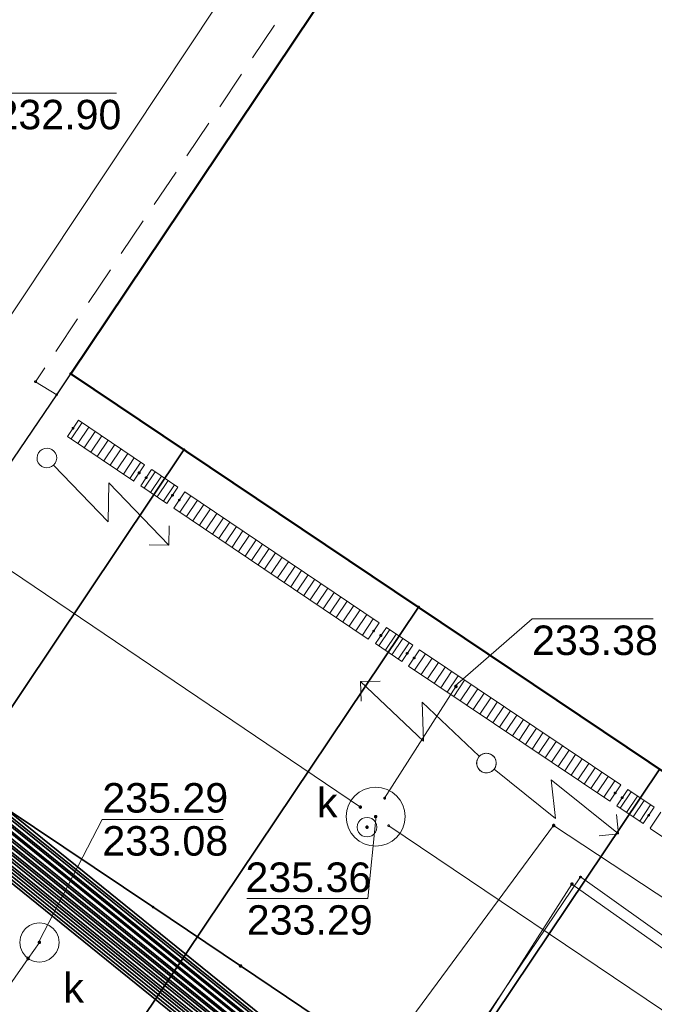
# Model space of a CAD drawing. Header units: metres. Extents: x 6603648 to 6604252, y 5739748 to 5740166.
# Tile 51 of 114: x 6603714 to 6603730, y 5740029 to 5740054. Entities that reach past the tile are written whole.
import ezdxf
from ezdxf.enums import TextEntityAlignment as Align

# ---------------------------------------------------------------- set-up
doc = ezdxf.new("R2010")
doc.units = ezdxf.units.M
doc.linetypes.add('PRZER2-1', pattern=[1.5, 1, -0.5])
doc.linetypes.add('PRZER3-1', pattern=[2, 1.5, -0.5])
doc.layers.get('0').update_dxf_attribs({"linetype": 'CONTINUOUS'})
for name, color, linetype, lineweight, true_color in [('GESBZO', 7, 'CONTINUOUS', 50, 0x0a0909), ('GSLKRW', 7, 'CONTINUOUS', 25, 0x0a0909), ('GSLTTR', 7, 'CONTINUOUS', 35, 0x0a0909), ('GSPPRB', 7, 'CONTINUOUS', 18, 0x0a0909), ('GSPWPS', 7, 'CONTINUOUS', 13, 0x0a0909), ('GSSKOA', 7, 'CONTINUOUS', 18, 0x0a0909), ('GSSKOD', 7, 'CONTINUOUS', 18, 0x0a0909), ('GSSKPL', 7, 'CONTINUOUS', 18, 0x0a0909), ('GULENN', 1, 'CONTINUOUS', 18, 0xff0000), ('GULEOR', 1, 'CONTINUOUS', 35, 0xff0000), ('GULKDK', 7, 'CONTINUOUS', 18, 0x0a0909), ('GULKDP', 7, 'CONTINUOUS', 18, 0x803300), ('GUPISL', 7, 'CONTINUOUS', 18, 0x0a0909), ('GUPKSD', 7, 'CONTINUOUS', 18, 0x803300), ('GUPKSD_O', 7, 'CONTINUOUS', 18, 0x803300), ('GUPKWZ', 7, 'CONTINUOUS', 18, 0x0a0909), ('GUPKWZ_O', 7, 'CONTINUOUS', 18, 0x0a0909), ('GUSIKP', 7, 'CONTINUOUS', 18, 0x0a0909)]:
    doc.layers.add(name, color=color, linetype=linetype, lineweight=lineweight, true_color=true_color)
for name, color, linetype, true_color in [('GUPESH', 1, 'CONTINUOUS', 0xff0000), ('GUPKSH', 7, 'CONTINUOUS', 0x803300), ('GUPKSH_O', 7, 'CONTINUOUS', 0x803300)]:
    doc.layers.add(name, color=color, linetype=linetype, true_color=true_color)
doc.styles.add('Arial', font='arial.ttf')

# ---------------------------------------------------------------- blocks, each defined once
blk = doc.blocks.new('GSPPRB0')
at = {"color": 0, "lineweight": 18}
blk.add_lwpolyline([(-0.007955, 0.0225), (0.007955, 0.0225), (0.0225, 0.007955), (0.0225, -0.007955), (0.007955, -0.0225), (-0.007955, -0.0225), (-0.0225, -0.007955), (-0.0225, 0.007955)], close=True, dxfattribs=at)
blk = doc.blocks.new('GUPESH1')
blk.add_hatch(color=0).paths.add_polyline_path([(0, 0.045), (-0.011647, 0.043467), (-0.0225, 0.038971), (-0.03182, 0.03182), (-0.038971, 0.0225), (-0.043467, 0.011647), (-0.045, 0), (-0.043467, -0.011647), (-0.038971, -0.0225), (-0.03182, -0.03182), (-0.0225, -0.038971), (-0.011647, -0.043467), (0, -0.045), (0.011647, -0.043467), (0.0225, -0.038971), (0.03182, -0.03182), (0.038971, -0.0225), (0.043467, -0.011647), (0.045, 0), (0.043467, 0.011647), (0.038971, 0.0225), (0.03182, 0.03182), (0.0225, 0.038971), (0.011647, 0.043467)])
blk = doc.blocks.new('GUPKSH1')
blk.add_hatch(color=0).paths.add_polyline_path([(0, 0.045), (-0.011647, 0.043467), (-0.0225, 0.038971), (-0.03182, 0.03182), (-0.038971, 0.0225), (-0.043467, 0.011647), (-0.045, 0), (-0.043467, -0.011647), (-0.038971, -0.0225), (-0.03182, -0.03182), (-0.0225, -0.038971), (-0.011647, -0.043467), (0, -0.045), (0.011647, -0.043467), (0.0225, -0.038971), (0.03182, -0.03182), (0.038971, -0.0225), (0.043467, -0.011647), (0.045, 0), (0.043467, 0.011647), (0.038971, 0.0225), (0.03182, 0.03182), (0.0225, 0.038971), (0.011647, 0.043467)])
blk = doc.blocks.new('GUPKSD1_1')
at = {"color": 0}
blk.add_lwpolyline([(0.5, 0), (0.482963, -0.12941), (0.433013, -0.25), (0.353553, -0.353553), (0.25, -0.433013), (0.12941, -0.482963), (0, -0.5), (-0.12941, -0.482963), (-0.25, -0.433013), (-0.353553, -0.353553), (-0.433013, -0.25), (-0.482963, -0.12941), (-0.5, 0), (-0.482963, 0.12941), (-0.433013, 0.25), (-0.353553, 0.353553), (-0.25, 0.433013), (-0.12941, 0.482963), (0, 0.5), (0.12941, 0.482963), (0.25, 0.433013), (0.353553, 0.353553), (0.433013, 0.25), (0.482963, 0.12941)], close=True, dxfattribs=at)
blk = doc.blocks.new('GUPISL1_5')
at = {"color": 0}
for points in [[(3.396745, 1.05234), (3.75, 0.7), (3.396745, 0.34766)], [(0.25, 0), (2.25, 0), (1.55, 0.7), (3.75, 0.7)]]:
    blk.add_lwpolyline(points, dxfattribs=at)
blk.add_lwpolyline([(0.25, 0), (0.241481, -0.064705), (0.216506, -0.125), (0.176777, -0.176777), (0.125, -0.216506), (0.064705, -0.241481), (0, -0.25), (-0.064705, -0.241481), (-0.125, -0.216506), (-0.176777, -0.176777), (-0.216506, -0.125), (-0.241481, -0.064705), (-0.25, 0), (-0.241481, 0.064705), (-0.216506, 0.125), (-0.176777, 0.176777), (-0.125, 0.216506), (-0.064705, 0.241481), (0, 0.25), (0.064705, 0.241481), (0.125, 0.216506), (0.176777, 0.176777), (0.216506, 0.125), (0.241481, 0.064705)], close=True, dxfattribs=at)
blk = doc.blocks.new('GSPWPS1')
blk.add_hatch(color=0).paths.add_polyline_path([(0, 0.045), (-0.011647, 0.043467), (-0.0225, 0.038971), (-0.03182, 0.03182), (-0.038971, 0.0225), (-0.043467, 0.011647), (-0.045, 0), (-0.043467, -0.011647), (-0.038971, -0.0225), (-0.03182, -0.03182), (-0.0225, -0.038971), (-0.011647, -0.043467), (0, -0.045), (0.011647, -0.043467), (0.0225, -0.038971), (0.03182, -0.03182), (0.038971, -0.0225), (0.043467, -0.011647), (0.045, 0), (0.043467, 0.011647), (0.038971, 0.0225), (0.03182, 0.03182), (0.0225, 0.038971), (0.011647, 0.043467)])
blk = doc.blocks.new('GUPKWZ1_1')
at = {"color": 0}
blk.add_lwpolyline([(0.25, 0), (0.241481, -0.064705), (0.216506, -0.125), (0.176777, -0.176777), (0.125, -0.216506), (0.064705, -0.241481), (0, -0.25), (-0.064705, -0.241481), (-0.125, -0.216506), (-0.176777, -0.176777), (-0.216506, -0.125), (-0.241481, -0.064705), (-0.25, 0), (-0.241481, 0.064705), (-0.216506, 0.125), (-0.176777, 0.176777), (-0.125, 0.216506), (-0.064705, 0.241481), (0, 0.25), (0.064705, 0.241481), (0.125, 0.216506), (0.176777, 0.176777), (0.216506, 0.125), (0.241481, 0.064705)], close=True, dxfattribs=at)
blk = doc.blocks.new('GULKDK2')
at = {"color": 0}
blk.add_lwpolyline([(0, 0.25), (0, -0.25)], dxfattribs=at)
blk = doc.blocks.new('GULKDK1')
at = {"color": 0}
blk.add_lwpolyline([(0, 0.25), (0, -0.25)], dxfattribs=at)

msp = doc.modelspace()

# ---------------------------------------------------------------- linework, layer by layer
at = {"layer": 'GESBZO', "color": 18, "linetype": 'Continuous', "lineweight": 50, "true_color": 0x0a0909}
msp.add_lwpolyline([(6603761.366, 5740113.074), (6603795.022, 5740090.472), (6603791.683, 5740085.493), (6603799.835, 5740079.991), (6603757.379, 5740016.708), (6603715.538, 5740044.785)], close=True, dxfattribs=at)
at = {"layer": 'GSLKRW', "color": 18, "linetype": 'Continuous', "lineweight": 25, "true_color": 0x0a0909}
for points in [[(6603748.13, 5740010.83), (6603738.74, 5740017.1), (6603736.51, 5740018.59), (6603732.35, 5740021.36), (6603730.12, 5740022.86), (6603726, 5740025.6), (6603723.79, 5740027.08), (6603719.86, 5740029.72), (6603717.63, 5740031.22), (6603713.87, 5740033.74), (6603712.38, 5740034.75), (6603711.06, 5740035.65), (6603709.86, 5740036.43), (6603715.18, 5740044.25), (6603715.538, 5740044.785)], [(6603709.86, 5740036.43), (6603711.06, 5740035.65), (6603712.38, 5740034.75), (6603713.87, 5740033.74), (6603717.63, 5740031.22), (6603719.86, 5740029.72), (6603723.79, 5740027.08), (6603726, 5740025.6), (6603726.08, 5740025.55)]]:
    msp.add_lwpolyline(points, dxfattribs=at)
at = {"layer": 'GSLTTR', "color": 18, "linetype": 'Continuous', "lineweight": 35, "true_color": 0x0a0909}
for points in [[(6603718.42, 5740042.85), (6603711, 5740031.78, 0.197873), (6603707.46, 5740012.99, -0.000264), (6603710.44, 5739997.78), (6603712.7, 5739986.28), (6603715.02, 5739974.46), (6603717.56, 5739961.64), (6603718.76, 5739955.43, -0.02115), (6603719.33, 5739951.98, -0.01537), (6603719.71, 5739948.05), (6603720.01, 5739939.11), (6603720.48, 5739933.6, 0.063458), (6603722.5, 5739925.36, 0.103455), (6603728.15, 5739916.98, 0.087138), (6603735.69, 5739911.88, -0.009366), (6603746.49, 5739907.17), (6603750.35, 5739904.88), (6603754.05, 5739902.42, 0.04307), (6603764.13, 5739897.21, -0.0617), (6603779.54, 5739890.04)], [(6603724.39, 5740038.85), (6603718.03, 5740029.37), (6603715.55, 5740025.69, 0.06347), (6603711.59, 5740017.86, 0.139454), (6603710.44, 5739997.78)], [(6603730.53, 5740034.73), (6603724.45, 5740025.67), (6603718.42, 5740016.71, 0.062863), (6603713.98, 5740007.73, 0.138742), (6603712.7, 5739986.28)]]:
    msp.add_lwpolyline(points, format="xyb", dxfattribs=at)
at = {"layer": 'GSSKOA', "color": 18, "linetype": 'PRZER3-1', "lineweight": 18, "true_color": 0x0a0909}
msp.add_lwpolyline([(6603715.538, 5740044.785), (6603757.379, 5740016.708, 0.395703), (6603765.668, 5740018.361), (6603753.371, 5740000.151, 0.411757), (6603751.714, 5740008.484), (6603748.13, 5740010.83), (6603738.74, 5740017.1), (6603736.51, 5740018.59), (6603732.35, 5740021.36), (6603730.12, 5740022.86), (6603726, 5740025.6), (6603723.79, 5740027.08), (6603719.86, 5740029.72), (6603717.63, 5740031.22), (6603713.87, 5740033.74), (6603712.38, 5740034.75), (6603711.06, 5740035.65), (6603709.86, 5740036.43), (6603715.18, 5740044.25)], format="xyb", close=True, dxfattribs=at)
at = {"layer": 'GSSKOD', "color": 18, "linetype": 'PRZER2-1', "lineweight": 18, "true_color": 0x0a0909}
for points in [[(6603715.538, 5740044.785), (6603761.366, 5740113.074), (6603760.932, 5740113.366), (6603723.23, 5740057.39), (6603714.64, 5740044.58), (6603715.18, 5740044.25)], [(6603704.84, 5740070.9), (6603720.66, 5740094.71), (6603725.86, 5740091.24), (6603726.2, 5740091.73), (6603731.02, 5740088.51), (6603714.22, 5740063.42), (6603723.23, 5740057.39), (6603714.64, 5740044.58), (6603715.18, 5740044.25), (6603709.86, 5740036.43), (6603702.4, 5740041.46)]]:
    msp.add_lwpolyline(points, close=True, dxfattribs=at)
at = {"layer": 'GSSKPL', "color": 18, "linetype": 'PRZER3-1', "lineweight": 18, "true_color": 0x0a0909}
msp.add_lwpolyline([(6603718.62, 5739963.32, -0.052081), (6603718, 5739973.29, -0.091075), (6603722.03, 5739990.76), (6603726.4, 5739998.67), (6603738.74, 5740017.1), (6603736.51, 5740018.59), (6603732.35, 5740021.36), (6603730.12, 5740022.86), (6603726, 5740025.6), (6603723.79, 5740027.08), (6603719.86, 5740029.72), (6603717.63, 5740031.22), (6603713.87, 5740033.74), (6603712.38, 5740034.75), (6603710.58, 5740032.06, 0.196712), (6603706.96, 5740012.89), (6603707.72, 5740009.07), (6603709.94, 5739997.72), (6603712.2, 5739986.22), (6603714.53, 5739974.4), (6603717.07, 5739961.54)], format="xyb", dxfattribs=at)
at = {"layer": 'GULENN', "color": 1, "linetype": 'Continuous', "lineweight": 18, "true_color": 0xff0000}
for points in [[(6603724.61, 5740081.74), (6603726.57, 5740080.36), (6603726.92, 5740079.56), (6603726.46, 5740078.82), (6603707.2, 5740049.61), (6603706.59, 5740048.02), (6603706.19, 5740046.48), (6603705.45, 5740040.94), (6603705.53, 5740040.56), (6603705.65, 5740040.08), (6603705.81, 5740039.77), (6603722.71, 5740026.13), (6603723.51, 5740025.56), (6603751.41, 5740006.62), (6603752.63, 5740005.76), (6603753.31, 5740005.54)], [(6603724.67, 5740081.83), (6603726.64, 5740080.41), (6603727.01, 5740079.56), (6603726.49, 5740078.8), (6603707.25, 5740049.58), (6603706.66, 5740048), (6603706.27, 5740046.45), (6603705.52, 5740040.93), (6603705.59, 5740040.57), (6603705.7, 5740040.11), (6603705.86, 5740039.84), (6603722.78, 5740026.2), (6603723.56, 5740025.63), (6603751.45, 5740006.69), (6603753.83, 5740004.41)], [(6603724.71, 5740081.89), (6603726.71, 5740080.46), (6603727.1, 5740079.56), (6603726.55, 5740078.78), (6603707.3, 5740049.54), (6603706.74, 5740047.98), (6603706.31, 5740046.43), (6603705.58, 5740040.93), (6603705.67, 5740040.59), (6603705.77, 5740040.15), (6603705.89, 5740039.88), (6603722.8, 5740026.23), (6603723.59, 5740025.67), (6603751.47, 5740006.73), (6603752.65, 5740005.84), (6603753.29, 5740005.63)], [(6603724.41, 5740081.44), (6603726.27, 5740080.16), (6603726.55, 5740079.56), (6603726.27, 5740078.92), (6603706.99, 5740049.76), (6603706.3, 5740048.09), (6603705.94, 5740046.57), (6603705.2, 5740040.96), (6603705.26, 5740040.49), (6603705.41, 5740039.94), (6603705.65, 5740039.56), (6603722.53, 5740025.92), (6603723.35, 5740025.35), (6603751.29, 5740006.4), (6603752.58, 5740005.58), (6603753.34, 5740005.39)], [(6603724.47, 5740081.52), (6603726.34, 5740080.21), (6603726.63, 5740079.56), (6603726.31, 5740078.9), (6603707.04, 5740049.72), (6603706.37, 5740048.07), (6603706.02, 5740046.54), (6603705.27, 5740040.96), (6603705.32, 5740040.5), (6603705.46, 5740039.97), (6603705.69, 5740039.61), (6603722.59, 5740025.99), (6603723.4, 5740025.41), (6603751.33, 5740006.47), (6603753.69, 5740004.21)], [(6603724.51, 5740081.59), (6603726.42, 5740080.26), (6603726.73, 5740079.56), (6603726.36, 5740078.87), (6603707.09, 5740049.69), (6603706.45, 5740048.05), (6603706.06, 5740046.53), (6603705.33, 5740040.95), (6603705.39, 5740040.52), (6603705.53, 5740040.01), (6603705.73, 5740039.66), (6603722.62, 5740026.02), (6603723.43, 5740025.46), (6603751.35, 5740006.51), (6603752.61, 5740005.67), (6603753.33, 5740005.46)], [(6603724.57, 5740081.67), (6603726.49, 5740080.31), (6603726.82, 5740079.56), (6603726.4, 5740078.85), (6603707.15, 5740049.65), (6603706.51, 5740048.04), (6603706.14, 5740046.5), (6603705.4, 5740040.95), (6603705.45, 5740040.54), (6603705.58, 5740040.04), (6603705.78, 5740039.73), (6603722.69, 5740026.1), (6603723.47, 5740025.52), (6603751.39, 5740006.58), (6603753.74, 5740004.27)], [(6603724.26, 5740081.21), (6603726.04, 5740080), (6603726.26, 5740079.56), (6603726.13, 5740078.99), (6603706.84, 5740049.87), (6603706.07, 5740048.15), (6603705.78, 5740046.63), (6603705.02, 5740040.98), (6603705.04, 5740040.44), (6603705.22, 5740039.84), (6603705.54, 5740039.4), (6603722.41, 5740025.78), (6603723.24, 5740025.2), (6603751.21, 5740006.24), (6603752.54, 5740005.41), (6603753.38, 5740005.23)], [(6603724.31, 5740081.29), (6603726.12, 5740080.06), (6603726.36, 5740079.56), (6603726.17, 5740078.97), (6603706.9, 5740049.83), (6603706.16, 5740048.13), (6603705.81, 5740046.62), (6603705.08, 5740040.98), (6603705.12, 5740040.46), (6603705.29, 5740039.87), (6603705.57, 5740039.44), (6603722.44, 5740025.82), (6603723.27, 5740025.24), (6603751.23, 5740006.28), (6603752.56, 5740005.5), (6603753.36, 5740005.31)], [(6603724.36, 5740081.36), (6603726.19, 5740080.1), (6603726.45, 5740079.56), (6603726.22, 5740078.94), (6603706.95, 5740049.79), (6603706.22, 5740048.11), (6603705.9, 5740046.59), (6603705.15, 5740040.97), (6603705.18, 5740040.47), (6603705.34, 5740039.9), (6603705.62, 5740039.51), (6603722.5, 5740025.89), (6603723.32, 5740025.31), (6603751.27, 5740006.35), (6603753.65, 5740004.14)], [(6603724.11, 5740080.99), (6603725.81, 5740079.85), (6603725.99, 5740079.56), (6603725.98, 5740079.06), (6603706.69, 5740049.97), (6603705.86, 5740048.21), (6603705.57, 5740046.71), (6603704.83, 5740041), (6603704.85, 5740040.39), (6603705.04, 5740039.73), (6603705.41, 5740039.22), (6603722.26, 5740025.62), (6603723.12, 5740025.03), (6603751.11, 5740006.05), (6603752.05, 5740005.24), (6603752, 5740004.71), (6603751.04, 5740003.2), (6603741.76, 5739989.76), (6603741.84, 5739989.39)], [(6603724.16, 5740081.06), (6603725.89, 5740079.9), (6603726.08, 5740079.56), (6603726.03, 5740079.04), (6603706.74, 5740049.94), (6603705.92, 5740048.19), (6603705.66, 5740046.68), (6603704.9, 5740040.99), (6603704.92, 5740040.41), (6603705.1, 5740039.77), (6603705.46, 5740039.29), (6603722.32, 5740025.68), (6603723.15, 5740025.08), (6603751.15, 5740006.12), (6603752.15, 5740005.25), (6603752.07, 5740004.66), (6603751.08, 5740003.16), (6603741.72, 5739989.57), (6603741.4, 5739989.5)], [(6603724.21, 5740081.14), (6603725.97, 5740079.96), (6603726.18, 5740079.56), (6603726.07, 5740079.02), (6603706.8, 5740049.9), (6603706, 5740048.17), (6603705.69, 5740046.66), (6603704.95, 5740040.99), (6603704.99, 5740040.42), (6603705.16, 5740039.8), (6603705.49, 5740039.34), (6603722.36, 5740025.72), (6603723.19, 5740025.14), (6603751.17, 5740006.17), (6603752.26, 5740005.27), (6603752.13, 5740004.61), (6603751.12, 5740003.11), (6603741.88, 5739989.73), (6603741.92, 5739989.4)], [(6603723.91, 5740080.69), (6603725.51, 5740079.65), (6603725.61, 5740079.56), (6603725.8, 5740079.16), (6603706.48, 5740050.12), (6603705.54, 5740048.29), (6603705.33, 5740046.8), (6603704.58, 5740041.02), (6603704.58, 5740040.33), (6603704.8, 5740039.6), (6603705.25, 5740039), (6603722.09, 5740025.41), (6603722.96, 5740024.82), (6603750.98, 5740005.83), (6603751.74, 5740005.2), (6603751.83, 5740004.84), (6603750.91, 5740003.35), (6603741.61, 5739989.8), (6603741.7, 5739989.38)], [(6603724.01, 5740080.84), (6603725.67, 5740079.75), (6603725.81, 5740079.56), (6603725.89, 5740079.11), (6603706.6, 5740050.04), (6603705.7, 5740048.25), (6603705.45, 5740046.75), (6603704.7, 5740041.01), (6603704.7, 5740040.36), (6603704.92, 5740039.67), (6603705.33, 5740039.12), (6603722.18, 5740025.52), (6603723.04, 5740024.93), (6603751.05, 5740005.94), (6603751.84, 5740005.21), (6603751.89, 5740004.79), (6603750.95, 5740003.31), (6603741.64, 5739989.79), (6603741.77, 5739989.39)], [(6603724.06, 5740080.92), (6603725.74, 5740079.8), (6603725.89, 5740079.56), (6603725.94, 5740079.08), (6603706.64, 5740050.01), (6603705.77, 5740048.23), (6603705.53, 5740046.72), (6603704.77, 5740041), (6603704.78, 5740040.37), (6603704.98, 5740039.7), (6603705.38, 5740039.18), (6603722.22, 5740025.57), (6603723.08, 5740024.98), (6603751.08, 5740006.01), (6603751.94, 5740005.23), (6603751.95, 5740004.75), (6603750.99, 5740003.25), (6603741.71, 5739989.78), (6603736.55, 5739982.04), (6603736.2, 5739981.8), (6603735.78, 5739981.89), (6603722.86, 5739991.05)], [(6603703.817, 5739967.481), (6603700.122, 5739984.294), (6603700.091, 5739990.999), (6603706.682, 5740002.391), (6603721.376, 5740024.559), (6603727.831, 5740033.292), (6603744.206, 5740022.511)], [(6603742.165, 5740022.262), (6603728.515, 5740031.984), (6603722.825, 5740023.578), (6603707.965, 5740001.52), (6603701.726, 5739990.439), (6603701.427, 5739984.551), (6603705.19, 5739967.752)], [(6603759.918, 5740015.703), (6603759.462, 5740016.004), (6603756.664, 5740011.854), (6603752.034, 5740015.039), (6603728.297, 5740031.802), (6603709.546, 5740002.542), (6603709.32, 5740002.64), (6603709.546, 5740002.542), (6603703.05, 5739992.41), (6603705.27, 5739991.11), (6603706.8, 5739990.29), (6603722.963, 5739979.021), (6603722.22, 5739979.78)]]:
    msp.add_lwpolyline(points, dxfattribs=at)
at = {"layer": 'GULEOR', "color": 1, "linetype": 'Continuous', "lineweight": 35, "true_color": 0xff0000}
for points in [[(6603724.16, 5740081.06), (6603725.89, 5740079.9), (6603726.08, 5740079.56), (6603726.03, 5740079.04), (6603706.74, 5740049.94), (6603705.92, 5740048.19), (6603705.66, 5740046.68), (6603704.9, 5740040.99), (6603704.92, 5740040.41), (6603705.1, 5740039.77), (6603705.46, 5740039.29), (6603722.32, 5740025.68), (6603723.15, 5740025.08), (6603751.15, 5740006.12)], [(6603725.8, 5740079.16), (6603706.48, 5740050.12), (6603705.54, 5740048.29), (6603705.33, 5740046.8), (6603704.58, 5740041.02), (6603704.58, 5740040.33), (6603704.8, 5740039.6), (6603705.25, 5740039), (6603722.09, 5740025.41), (6603722.96, 5740024.82), (6603750.98, 5740005.83)], [(6603725.89, 5740079.11), (6603706.6, 5740050.04), (6603705.7, 5740048.25), (6603705.45, 5740046.75), (6603704.7, 5740041.01), (6603704.7, 5740040.36), (6603704.92, 5740039.67), (6603705.33, 5740039.12), (6603722.18, 5740025.52), (6603723.04, 5740024.93), (6603751.05, 5740005.94)], [(6603725.94, 5740079.08), (6603706.64, 5740050.01), (6603705.77, 5740048.23), (6603705.53, 5740046.72), (6603704.77, 5740041), (6603704.78, 5740040.37), (6603704.98, 5740039.7), (6603705.38, 5740039.18), (6603722.22, 5740025.57), (6603723.08, 5740024.98), (6603751.08, 5740006.01)], [(6603725.98, 5740079.06), (6603706.69, 5740049.97), (6603705.86, 5740048.21), (6603705.57, 5740046.71), (6603704.83, 5740041), (6603704.85, 5740040.39), (6603705.04, 5740039.73), (6603705.41, 5740039.22), (6603722.26, 5740025.62), (6603723.12, 5740025.03), (6603751.11, 5740006.05)], [(6603726.07, 5740079.02), (6603706.8, 5740049.9), (6603706, 5740048.17), (6603705.69, 5740046.66), (6603704.95, 5740040.99), (6603704.99, 5740040.42), (6603705.16, 5740039.8), (6603705.49, 5740039.34), (6603722.36, 5740025.72), (6603723.19, 5740025.14), (6603751.17, 5740006.17)], [(6603726.13, 5740078.99), (6603706.84, 5740049.87), (6603706.07, 5740048.15), (6603705.78, 5740046.63), (6603705.02, 5740040.98), (6603705.04, 5740040.44), (6603705.22, 5740039.84), (6603705.54, 5740039.4), (6603722.41, 5740025.78), (6603723.24, 5740025.2), (6603751.21, 5740006.24)], [(6603726.17, 5740078.97), (6603706.9, 5740049.83), (6603706.16, 5740048.13), (6603705.81, 5740046.62), (6603705.08, 5740040.98), (6603705.12, 5740040.46), (6603705.29, 5740039.87), (6603705.57, 5740039.44), (6603722.44, 5740025.82), (6603723.27, 5740025.24), (6603751.23, 5740006.28)], [(6603726.22, 5740078.94), (6603706.95, 5740049.79), (6603706.22, 5740048.11), (6603705.9, 5740046.59), (6603705.15, 5740040.97), (6603705.18, 5740040.47), (6603705.34, 5740039.9), (6603705.62, 5740039.51), (6603722.5, 5740025.89), (6603723.32, 5740025.31), (6603751.27, 5740006.35)], [(6603726.27, 5740078.92), (6603706.99, 5740049.76), (6603706.3, 5740048.09), (6603705.94, 5740046.57), (6603705.2, 5740040.96), (6603705.26, 5740040.49), (6603705.41, 5740039.94), (6603705.65, 5740039.56), (6603722.53, 5740025.92), (6603723.35, 5740025.35), (6603751.29, 5740006.4)], [(6603726.31, 5740078.9), (6603707.04, 5740049.72), (6603706.37, 5740048.07), (6603706.02, 5740046.54), (6603705.27, 5740040.96), (6603705.32, 5740040.5), (6603705.46, 5740039.97), (6603705.69, 5740039.61), (6603722.59, 5740025.99), (6603723.4, 5740025.41), (6603751.33, 5740006.47)], [(6603726.36, 5740078.87), (6603707.09, 5740049.69), (6603706.45, 5740048.05), (6603706.06, 5740046.53), (6603705.33, 5740040.95), (6603705.39, 5740040.52), (6603705.53, 5740040.01), (6603705.73, 5740039.66), (6603722.62, 5740026.02), (6603723.43, 5740025.46), (6603751.35, 5740006.51)], [(6603726.4, 5740078.85), (6603707.15, 5740049.65), (6603706.51, 5740048.04), (6603706.14, 5740046.5), (6603705.4, 5740040.95), (6603705.45, 5740040.54), (6603705.58, 5740040.04), (6603705.78, 5740039.73), (6603722.69, 5740026.1), (6603723.47, 5740025.52), (6603751.39, 5740006.58)], [(6603726.46, 5740078.82), (6603707.2, 5740049.61), (6603706.59, 5740048.02), (6603706.19, 5740046.48), (6603705.45, 5740040.94), (6603705.53, 5740040.56), (6603705.65, 5740040.08), (6603705.81, 5740039.77), (6603722.71, 5740026.13), (6603723.51, 5740025.56), (6603751.41, 5740006.62)], [(6603726.49, 5740078.8), (6603707.25, 5740049.58), (6603706.66, 5740048), (6603706.27, 5740046.45), (6603705.52, 5740040.93), (6603705.59, 5740040.57), (6603705.7, 5740040.11), (6603705.86, 5740039.84), (6603722.78, 5740026.2), (6603723.56, 5740025.63), (6603751.45, 5740006.69)], [(6603726.55, 5740078.78), (6603707.3, 5740049.54), (6603706.74, 5740047.98), (6603706.31, 5740046.43), (6603705.58, 5740040.93), (6603705.67, 5740040.59), (6603705.77, 5740040.15), (6603705.89, 5740039.88), (6603722.8, 5740026.23), (6603723.59, 5740025.67), (6603751.47, 5740006.73)], [(6603726.59, 5740078.76), (6603707.35, 5740049.5), (6603706.81, 5740047.96), (6603706.39, 5740046.41), (6603705.65, 5740040.92), (6603705.73, 5740040.6), (6603705.83, 5740040.17), (6603705.94, 5740039.95), (6603722.86, 5740026.3), (6603723.63, 5740025.73), (6603751.52, 5740006.81)], [(6603726.64, 5740078.73), (6603707.39, 5740049.47), (6603706.88, 5740047.94), (6603706.44, 5740046.39), (6603705.7, 5740040.92), (6603705.79, 5740040.62), (6603705.9, 5740040.21), (6603705.98, 5740040), (6603722.9, 5740026.34), (6603723.67, 5740025.77), (6603751.54, 5740006.85)], [(6603726.68, 5740078.71), (6603707.45, 5740049.43), (6603706.96, 5740047.92), (6603706.51, 5740046.36), (6603705.77, 5740040.91), (6603705.86, 5740040.63), (6603705.96, 5740040.25), (6603706.02, 5740040.06), (6603722.95, 5740026.4), (6603723.7, 5740025.82), (6603751.56, 5740006.89)], [(6603705.21, 5740038.95), (6603722.04, 5740025.36), (6603722.92, 5740024.77), (6603750.96, 5740005.78)], [(6603705.29, 5740039.06), (6603722.13, 5740025.47), (6603723, 5740024.87), (6603751.02, 5740005.89)]]:
    msp.add_lwpolyline(points, dxfattribs=at)
at = {"layer": 'GULKDK', "color": 18, "linetype": 'Continuous', "lineweight": 18, "true_color": 0x0a0909}
for points in [[(6603715.733, 5740043.604), (6603717.419, 5740042.469)], [(6603715.454, 5740043.189), (6603717.14, 5740042.054)], [(6603717.598, 5740042.349), (6603718.268, 5740041.898)], [(6603717.318, 5740041.935), (6603717.988, 5740041.483)], [(6603718.445, 5740041.78), (6603723.392, 5740038.45)], [(6603718.165, 5740041.365), (6603723.112, 5740038.035)], [(6603723.572, 5740038.333), (6603724.243, 5740037.88)], [(6603723.292, 5740037.919), (6603723.963, 5740037.465)], [(6603724.418, 5740037.759), (6603729.537, 5740034.327)], [(6603724.14, 5740037.344), (6603729.259, 5740033.912)], [(6603729.715, 5740034.208), (6603730.386, 5740033.757)], [(6603729.436, 5740033.793), (6603730.107, 5740033.342)], [(6603730.284, 5740033.22), (6603735.565, 5740029.67)]]:
    msp.add_lwpolyline(points, dxfattribs=at)
at = {"layer": 'GULKDP', "color": 36, "linetype": 'Continuous', "lineweight": 18, "true_color": 0x803300}
for points in [[(6603711.436, 5740042.401), (6603722.765, 5740059.437)], [(6603722.911, 5740033.761), (6603711.634, 5740041.37)], [(6603723.529, 5740033.987), (6603725.343, 5740036.828)], [(6603735.63, 5740025.38), (6603730.989, 5740028.335), (6603723.632, 5740033.286)]]:
    msp.add_lwpolyline(points, dxfattribs=at)
msp.add_lwpolyline([(6603717.9, 5739971.95), (6603717.67, 5739972.39, -0.125611), (6603715.06, 5739983.46), (6603715.01, 5739983.95), (6603714.87, 5739984.43, -0.121408), (6603712.91, 5739996.28), (6603712.89, 5739996.78), (6603712.78, 5739997.27), (6603709.1, 5740013.36), (6603708.99, 5740013.85), (6603708.97, 5740014.35, -0.149725), (6603712.46, 5740027.06), (6603714.45, 5740029.91), (6603714.74, 5740030.32)], format="xyb", dxfattribs=at)
at = {"layer": 'GUPKSH_O', "color": 36, "linetype": 'Continuous', "lineweight": 13, "true_color": 0x803300, "flags": 128}
for points in [[(6603712.596, 5740050.029), (6603713.623, 5740051.923), (6603716.703, 5740051.923)], [(6603727.28, 5740038.551), (6603725.328, 5740036.843)], [(6603730.36, 5740038.551), (6603730.36, 5740038.551), (6603727.28, 5740038.551)], [(6603714.734, 5740030.352), (6603716.342, 5740033.448), (6603719.422, 5740033.448)], [(6603723.311, 5740033.536), (6603723.099, 5740031.436), (6603720.019, 5740031.436)]]:
    msp.add_lwpolyline(points, dxfattribs=at)
at = {"layer": 'GUSIKP', "color": 36, "linetype": 'Continuous', "lineweight": 18, "true_color": 0x803300}
msp.add_lwpolyline([(6603723.299, 5740032.769, -1), (6603723.299, 5740034.269, -1)], format="xyb", close=True, dxfattribs=at)

# ---------------------------------------------------------------- block references
at = {"layer": 'GSPPRB', "color": 18, "linetype": 'Continuous', "lineweight": 18, "true_color": 0x0a0909, "rotation": 90}
for p in [(6603715.538, 5740044.785), (6603714.64, 5740044.58), (6603715.18, 5740044.25), (6603715.594, 5740043.396), (6603718.42, 5740042.85), (6603717.279, 5740042.262), (6603717.458, 5740042.142), (6603718.128, 5740041.69), (6603718.305, 5740041.573), (6603724.39, 5740038.85), (6603723.252, 5740038.242), (6603723.432, 5740038.126), (6603724.103, 5740037.673), (6603724.279, 5740037.551), (6603725.343, 5740036.828), (6603729.398, 5740034.119), (6603723.529, 5740033.987), (6603729.576, 5740034.001), (6603722.911, 5740033.761), (6603730.247, 5740033.549), (6603723.632, 5740033.286), (6603727.831, 5740033.292), (6603728.515, 5740031.984), (6603728.297, 5740031.802), (6603717.63, 5740031.22), (6603714.45, 5740029.91), (6603719.86, 5740029.72), (6603718.03, 5740029.37)]:
    msp.add_blockref('GSPPRB0', p, dxfattribs=at)
at = {"layer": 'GSPWPS', "color": 18, "linetype": 'Continuous', "lineweight": 13, "true_color": 0x0a0909, "rotation": 90}
msp.add_blockref('GSPWPS1', (6603719.86, 5740029.72), dxfattribs=at)
at = {"layer": 'GULKDK', "color": 18, "linetype": 'Continuous', "lineweight": 18, "true_color": 0x0a0909}
for name, p, rotation in [('GULKDK1', (6603715.594, 5740043.396), 326.0596212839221), ('GULKDK2', (6603715.69, 5740043.332), 326.0596212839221), ('GULKDK2', (6603715.69, 5740043.332), 326.0596212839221), ('GULKDK2', (6603715.856, 5740043.22), 326.0596212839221), ('GULKDK2', (6603715.856, 5740043.22), 326.0596212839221), ('GULKDK2', (6603716.022, 5740043.108), 326.0596212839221), ('GULKDK2', (6603716.022, 5740043.108), 326.0596212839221), ('GULKDK2', (6603716.188, 5740042.997), 326.0596212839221), ('GULKDK2', (6603716.188, 5740042.997), 326.0596212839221), ('GULKDK2', (6603716.354, 5740042.885), 326.0596212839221), ('GULKDK2', (6603716.354, 5740042.885), 326.0596212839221), ('GULKDK2', (6603716.52, 5740042.773), 326.0596212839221), ('GULKDK2', (6603716.52, 5740042.773), 326.0596212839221), ('GULKDK2', (6603716.685, 5740042.662), 326.0596212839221), ('GULKDK2', (6603716.685, 5740042.662), 326.0596212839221), ('GULKDK2', (6603716.851, 5740042.55), 326.0596212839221), ('GULKDK2', (6603716.851, 5740042.55), 326.0596212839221), ('GULKDK2', (6603717.017, 5740042.438), 326.0596212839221), ('GULKDK2', (6603717.017, 5740042.438), 326.0596212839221), ('GULKDK2', (6603717.183, 5740042.327), 326.0596212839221), ('GULKDK2', (6603717.183, 5740042.327), 326.0596212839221), ('GULKDK1', (6603717.279, 5740042.262), 326.0596212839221), ('GULKDK1', (6603717.458, 5740042.142), 325.995953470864), ('GULKDK2', (6603717.544, 5740042.084), 325.995953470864), ('GULKDK2', (6603717.544, 5740042.084), 325.995953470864), ('GULKDK2', (6603717.71, 5740041.972), 325.995953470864), ('GULKDK2', (6603717.71, 5740041.972), 325.995953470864), ('GULKDK2', (6603717.876, 5740041.86), 325.995953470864), ('GULKDK2', (6603717.876, 5740041.86), 325.995953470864), ('GULKDK2', (6603718.042, 5740041.748), 325.995953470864), ('GULKDK2', (6603718.042, 5740041.748), 325.995953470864), ('GULKDK1', (6603718.128, 5740041.69), 325.995953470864), ('GULKDK1', (6603718.305, 5740041.573), 326.0516115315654), ('GULKDK2', (6603718.456, 5740041.471), 326.0516115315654), ('GULKDK2', (6603718.456, 5740041.471), 326.0516115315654), ('GULKDK2', (6603718.622, 5740041.359), 326.0516115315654), ('GULKDK2', (6603718.622, 5740041.359), 326.0516115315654), ('GULKDK2', (6603718.788, 5740041.248), 326.0516115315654), ('GULKDK2', (6603718.788, 5740041.248), 326.0516115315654), ('GULKDK2', (6603718.953, 5740041.136), 326.0516115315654), ('GULKDK2', (6603718.953, 5740041.136), 326.0516115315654), ('GULKDK2', (6603719.119, 5740041.024), 326.0516115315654), ('GULKDK2', (6603719.119, 5740041.024), 326.0516115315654), ('GULKDK2', (6603719.285, 5740040.913), 326.0516115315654), ('GULKDK2', (6603719.285, 5740040.913), 326.0516115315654), ('GULKDK2', (6603719.451, 5740040.801), 326.0516115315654), ('GULKDK2', (6603719.451, 5740040.801), 326.0516115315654), ('GULKDK2', (6603719.617, 5740040.689), 326.0516115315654), ('GULKDK2', (6603719.617, 5740040.689), 326.0516115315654), ('GULKDK2', (6603719.783, 5740040.577), 326.0516115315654), ('GULKDK2', (6603719.783, 5740040.577), 326.0516115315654), ('GULKDK2', (6603719.949, 5740040.466), 326.0516115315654), ('GULKDK2', (6603719.949, 5740040.466), 326.0516115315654), ('GULKDK2', (6603720.115, 5740040.354), 326.0516115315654), ('GULKDK2', (6603720.115, 5740040.354), 326.0516115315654), ('GULKDK2', (6603720.281, 5740040.242), 326.0516115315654), ('GULKDK2', (6603720.281, 5740040.242), 326.0516115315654), ('GULKDK2', (6603720.447, 5740040.131), 326.0516115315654), ('GULKDK2', (6603720.447, 5740040.131), 326.0516115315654), ('GULKDK2', (6603720.613, 5740040.019), 326.0516115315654), ('GULKDK2', (6603720.613, 5740040.019), 326.0516115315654), ('GULKDK2', (6603720.778, 5740039.907), 326.0516115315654), ('GULKDK2', (6603720.778, 5740039.907), 326.0516115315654), ('GULKDK2', (6603720.944, 5740039.796), 326.0516115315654), ('GULKDK2', (6603720.944, 5740039.796), 326.0516115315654), ('GULKDK2', (6603721.11, 5740039.684), 326.0516115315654), ('GULKDK2', (6603721.11, 5740039.684), 326.0516115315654), ('GULKDK2', (6603721.276, 5740039.572), 326.0516115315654), ('GULKDK2', (6603721.276, 5740039.572), 326.0516115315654), ('GULKDK2', (6603721.442, 5740039.461), 326.0516115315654), ('GULKDK2', (6603721.442, 5740039.461), 326.0516115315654), ('GULKDK2', (6603721.608, 5740039.349), 326.0516115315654), ('GULKDK2', (6603721.608, 5740039.349), 326.0516115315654), ('GULKDK2', (6603721.774, 5740039.237), 326.0516115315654), ('GULKDK2', (6603721.774, 5740039.237), 326.0516115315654), ('GULKDK2', (6603721.94, 5740039.125), 326.0516115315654), ('GULKDK2', (6603721.94, 5740039.125), 326.0516115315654), ('GULKDK2', (6603722.106, 5740039.014), 326.0516115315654), ('GULKDK2', (6603722.106, 5740039.014), 326.0516115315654), ('GULKDK2', (6603722.272, 5740038.902), 326.0516115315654), ('GULKDK2', (6603722.272, 5740038.902), 326.0516115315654), ('GULKDK2', (6603722.438, 5740038.79), 326.0516115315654), ('GULKDK2', (6603722.438, 5740038.79), 326.0516115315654), ('GULKDK2', (6603722.603, 5740038.679), 326.0516115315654), ('GULKDK2', (6603722.603, 5740038.679), 326.0516115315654), ('GULKDK2', (6603722.769, 5740038.567), 326.0516115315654), ('GULKDK2', (6603722.769, 5740038.567), 326.0516115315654), ('GULKDK2', (6603722.935, 5740038.455), 326.0516115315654), ('GULKDK2', (6603722.935, 5740038.455), 326.0516115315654), ('GULKDK2', (6603723.101, 5740038.344), 326.0516115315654), ('GULKDK2', (6603723.101, 5740038.344), 326.0516115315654), ('GULKDK1', (6603723.252, 5740038.242), 326.0516115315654), ('GULKDK1', (6603723.432, 5740038.126), 325.958056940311), ('GULKDK2', (6603723.519, 5740038.067), 325.958056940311), ('GULKDK2', (6603723.519, 5740038.067), 325.958056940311), ('GULKDK2', (6603723.685, 5740037.955), 325.958056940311), ('GULKDK2', (6603723.685, 5740037.955), 325.958056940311), ('GULKDK2', (6603723.851, 5740037.843), 325.958056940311), ('GULKDK2', (6603723.851, 5740037.843), 325.958056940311), ('GULKDK2', (6603724.016, 5740037.731), 325.958056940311), ('GULKDK2', (6603724.016, 5740037.731), 325.958056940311), ('GULKDK1', (6603724.103, 5740037.673), 325.958056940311), ('GULKDK1', (6603724.279, 5740037.551), 326.1625374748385), ('GULKDK2', (6603724.43, 5740037.45), 326.1625374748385), ('GULKDK2', (6603724.43, 5740037.45), 326.1625374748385), ('GULKDK2', (6603724.596, 5740037.339), 326.1625374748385), ('GULKDK2', (6603724.596, 5740037.339), 326.1625374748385), ('GULKDK2', (6603724.762, 5740037.227), 326.1625374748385), ('GULKDK2', (6603724.762, 5740037.227), 326.1625374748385), ('GULKDK2', (6603724.928, 5740037.116), 326.1625374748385), ('GULKDK2', (6603724.928, 5740037.116), 326.1625374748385), ('GULKDK2', (6603725.094, 5740037.005), 326.1625374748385), ('GULKDK2', (6603725.094, 5740037.005), 326.1625374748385), ('GULKDK2', (6603725.26, 5740036.893), 326.1625374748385), ('GULKDK2', (6603725.26, 5740036.893), 326.1625374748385), ('GULKDK2', (6603725.426, 5740036.782), 326.1625374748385), ('GULKDK2', (6603725.426, 5740036.782), 326.1625374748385), ('GULKDK2', (6603725.593, 5740036.671), 326.1625374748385), ('GULKDK2', (6603725.593, 5740036.671), 326.1625374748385), ('GULKDK2', (6603725.759, 5740036.559), 326.1625374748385), ('GULKDK2', (6603725.759, 5740036.559), 326.1625374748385), ('GULKDK2', (6603725.925, 5740036.448), 326.1625374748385), ('GULKDK2', (6603725.925, 5740036.448), 326.1625374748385), ('GULKDK2', (6603726.091, 5740036.336), 326.1625374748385), ('GULKDK2', (6603726.091, 5740036.336), 326.1625374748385), ('GULKDK2', (6603726.257, 5740036.225), 326.1625374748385), ('GULKDK2', (6603726.257, 5740036.225), 326.1625374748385), ('GULKDK2', (6603726.423, 5740036.114), 326.1625374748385), ('GULKDK2', (6603726.423, 5740036.114), 326.1625374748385), ('GULKDK2', (6603726.589, 5740036.002), 326.1625374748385), ('GULKDK2', (6603726.589, 5740036.002), 326.1625374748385), ('GULKDK2', (6603726.755, 5740035.891), 326.1625374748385), ('GULKDK2', (6603726.755, 5740035.891), 326.1625374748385), ('GULKDK2', (6603726.922, 5740035.78), 326.1625374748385), ('GULKDK2', (6603726.922, 5740035.78), 326.1625374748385), ('GULKDK2', (6603727.088, 5740035.668), 326.1625374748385), ('GULKDK2', (6603727.088, 5740035.668), 326.1625374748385), ('GULKDK2', (6603727.254, 5740035.557), 326.1625374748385), ('GULKDK2', (6603727.254, 5740035.557), 326.1625374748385), ('GULKDK2', (6603727.42, 5740035.445), 326.1625374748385), ('GULKDK2', (6603727.42, 5740035.445), 326.1625374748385), ('GULKDK2', (6603727.586, 5740035.334), 326.1625374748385), ('GULKDK2', (6603727.586, 5740035.334), 326.1625374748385), ('GULKDK2', (6603727.752, 5740035.223), 326.1625374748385), ('GULKDK2', (6603727.752, 5740035.223), 326.1625374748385), ('GULKDK2', (6603727.918, 5740035.111), 326.1625374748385), ('GULKDK2', (6603727.918, 5740035.111), 326.1625374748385), ('GULKDK2', (6603728.084, 5740035), 326.1625374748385), ('GULKDK2', (6603728.084, 5740035), 326.1625374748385), ('GULKDK2', (6603728.251, 5740034.889), 326.1625374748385), ('GULKDK2', (6603728.251, 5740034.889), 326.1625374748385), ('GULKDK2', (6603728.417, 5740034.777), 326.1625374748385), ('GULKDK2', (6603728.417, 5740034.777), 326.1625374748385), ('GULKDK2', (6603728.583, 5740034.666), 326.1625374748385), ('GULKDK2', (6603728.583, 5740034.666), 326.1625374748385), ('GULKDK2', (6603728.749, 5740034.555), 326.1625374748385), ('GULKDK2', (6603728.749, 5740034.555), 326.1625374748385), ('GULKDK2', (6603728.915, 5740034.443), 326.1625374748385), ('GULKDK2', (6603728.915, 5740034.443), 326.1625374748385), ('GULKDK2', (6603729.081, 5740034.332), 326.1625374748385), ('GULKDK2', (6603729.081, 5740034.332), 326.1625374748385), ('GULKDK2', (6603729.247, 5740034.22), 326.1625374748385), ('GULKDK2', (6603729.247, 5740034.22), 326.1625374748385), ('GULKDK1', (6603729.398, 5740034.119), 326.1625374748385), ('GULKDK1', (6603729.576, 5740034.001), 326.0745675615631), ('GULKDK2', (6603729.662, 5740033.942), 326.0745675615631), ('GULKDK2', (6603729.662, 5740033.942), 326.0745675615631), ('GULKDK2', (6603729.828, 5740033.831), 326.0745675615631), ('GULKDK2', (6603729.828, 5740033.831), 326.0745675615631), ('GULKDK2', (6603729.994, 5740033.719), 326.0745675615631), ('GULKDK2', (6603729.994, 5740033.719), 326.0745675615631), ('GULKDK2', (6603730.16, 5740033.608), 326.0745675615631), ('GULKDK2', (6603730.16, 5740033.608), 326.0745675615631), ('GULKDK1', (6603730.247, 5740033.549), 326.0745675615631), ('GULKDK1', (6603730.423, 5740033.428), 326.0901866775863)]:
    msp.add_blockref(name, p, dxfattribs=dict(at, rotation=rotation))
at = {"layer": 'GUPESH', "color": 1, "linetype": 'Continuous', "lineweight": 5, "true_color": 0xff0000, "rotation": 90}
for p in [(6603727.831, 5740033.292), (6603728.297, 5740031.802)]:
    msp.add_blockref('GUPESH1', p, dxfattribs=at)
at = {"layer": 'GUPISL', "color": 18, "linetype": 'Continuous', "lineweight": 18, "true_color": 0x0a0909}
for p, rotation in [((6603714.93, 5740042.64), 313.8445911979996), ((6603726.12, 5740034.88), 136.5099445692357), ((6603726.12, 5740034.88), 321.2675724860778)]:
    msp.add_blockref('GUPISL1_5', p, dxfattribs=dict(at, rotation=rotation))
at = {"layer": 'GUPKSD', "color": 36, "linetype": 'Continuous', "lineweight": 18, "true_color": 0x803300, "rotation": 90}
msp.add_blockref('GUPKSD1_1', (6603714.74, 5740030.32), dxfattribs=at)
at = {"layer": 'GUPKSH', "color": 36, "linetype": 'Continuous', "lineweight": 5, "true_color": 0x803300, "rotation": 90}
for p in [(6603725.343, 5740036.828), (6603722.91, 5740033.76), (6603723.299, 5740033.519), (6603723.08, 5740033.25), (6603714.74, 5740030.32), (6603714.45, 5740029.91)]:
    msp.add_blockref('GUPKSH1', p, dxfattribs=at)
at = {"layer": 'GUPKWZ', "color": 18, "linetype": 'Continuous', "lineweight": 18, "true_color": 0x0a0909, "rotation": 90}
msp.add_blockref('GUPKWZ1_1', (6603723.08, 5740033.25), dxfattribs=at)

# ---------------------------------------------------------------- texts
at = {"layer": 'GUPKSD_O', "color": 36, "linetype": 'Continuous', "lineweight": 0, "true_color": 0x803300, "style": 'Arial'}
msp.add_text('k', height=0.75, rotation=360, dxfattribs=at).set_placement((6603715.874, 5740028.79), align=Align.RIGHT)
at = {"layer": 'GUPKSH_O', "color": 36, "linetype": 'Continuous', "lineweight": 0, "true_color": 0x803300, "style": 'Arial'}
for s, p in [('232.90', (6603713.623, 5740051.001)), ('233.38', (6603727.28, 5740037.629)), ('235.29', (6603716.342, 5740033.621)), ('233.08', (6603716.342, 5740032.526)), ('235.36', (6603719.985, 5740031.602)), ('233.29', (6603720.019, 5740030.514))]:
    msp.add_text(s, height=0.75, rotation=360, dxfattribs=at).set_placement(p)
at = {"layer": 'GUPKWZ_O', "color": 18, "linetype": 'Continuous', "lineweight": 0, "true_color": 0x0a0909, "style": 'Arial'}
msp.add_text('k', height=0.75, rotation=360, dxfattribs=at).set_placement((6603722.33, 5740033.5), align=Align.RIGHT)

doc.saveas('drawing.dxf')
